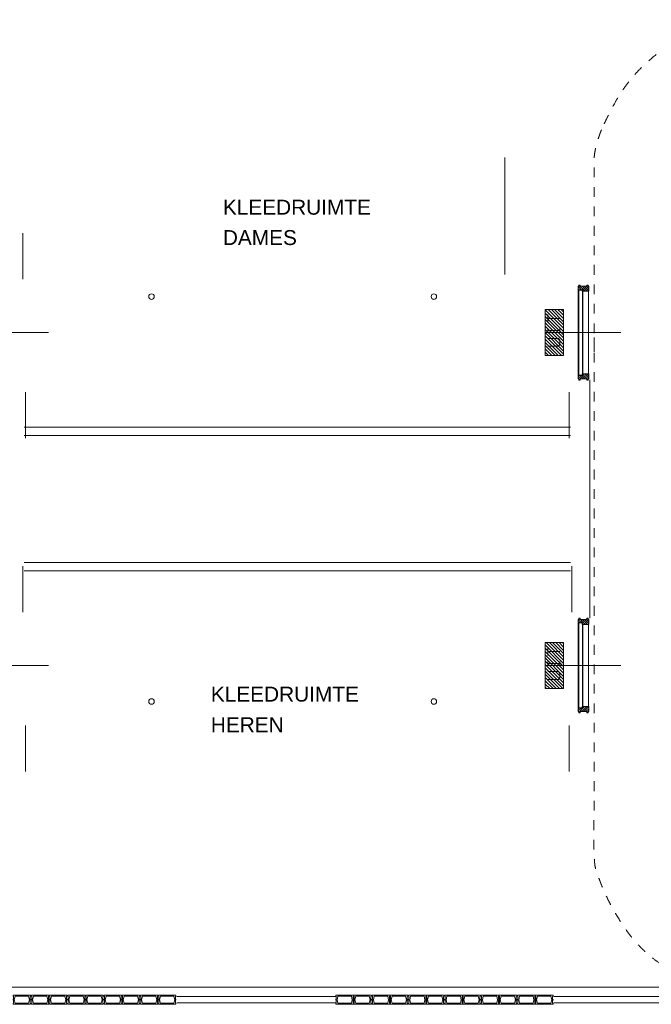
# Model space of a CAD drawing. Header units: millimetres. Extents: x -117530 to 51532, y -61772 to 24900.
# Tile 67 of 175: x -56993 to -50126, y -14850 to -4151. Entities that reach past the tile are written whole.
import ezdxf

# ---------------------------------------------------------------- set-up
doc = ezdxf.new("R2010")
doc.units = ezdxf.units.MM
doc.header["$LTSCALE"] = 254
doc.linetypes.add('Dash Style-6', pattern=[0.833282, 0.416718, -0.416565])
for name, color, linetype, lineweight in [('0.01 None', 7, 'Continuous', 0), ('HATCH_REACTORS', 7, 'Continuous', 0), ('LAYER21', 7, 'Continuous', 0), ('LAYER24', 7, 'Continuous', 0), ('LAYER31', 7, 'Continuous', 0), ('LAYER32', 7, 'Continuous', 0), ('LAYER49', 7, 'Continuous', 0), ('LAYER52', 7, 'Continuous', 0), ('LAYER63', 7, 'Continuous', 0), ('tekst', 7, 'Continuous', 0)]:
    doc.layers.add(name, color=color, linetype=linetype, lineweight=lineweight)
doc.styles.add('Arial', font='Arial')
pattern_1 = [(135, (11.314, 11.314), (11.3137, 11.3137), [])]

# ---------------------------------------------------------------- blocks, each defined once
blk = doc.blocks.new('X21F5')
at = {"layer": 'LAYER21', "color": 4, "linetype": 'Continuous', "lineweight": 0, "flags": 128}
for points in [[(0, -50), (190, -50), (190, -38), (186, -36), (186, -6), (190, -4), (190, 4), (186, 6), (186, 36), (190, 38), (190, 50), (0, 50), (0, 38), (4, 36), (4, 6), (0, 4), (0, -4), (4, -6), (4, -36), (0, -38), (0, -50)], [(22, -38), (168, -38), (178, 0), (168, 38), (22, 38), (12, 0), (22, -38)]]:
    blk.add_lwpolyline(points, dxfattribs=at)
blk = doc.blocks.new('LXF---BH')
at = {"layer": 'LAYER32', "linetype": 'Continuous', "lineweight": 0}
h = blk.add_hatch(dxfattribs=at)
h.set_pattern_fill('ARKEY_normaala_23', style=0, pattern_type=2)
h.set_pattern_definition(pattern_1)
h.paths.add_polyline_path([(12, 114), (67, 114), (67, 43), (50, 43), (50, 0), (12, 0), (12, 5), (0, 5), (0, 21), (12, 21), (12, 93), (0, 93), (0, 109), (12, 109)])
at = {"layer": 'LAYER32', "color": 17, "linetype": 'Continuous', "lineweight": 0, "flags": 128}
blk.add_lwpolyline([(12, 114), (67, 114), (67, 43), (50, 43), (50, 0), (12, 0), (12, 5), (0, 5), (0, 21), (12, 21), (12, 93), (0, 93), (0, 109), (12, 109), (12, 114)], close=True, dxfattribs=at)
blk = doc.blocks.new('RXF---BH')
at = {"layer": 'LAYER32', "linetype": 'Continuous', "lineweight": 0}
h = blk.add_hatch(dxfattribs=at)
h.set_pattern_fill('ARKEY_normaala_23', style=0, pattern_type=2)
h.set_pattern_definition(pattern_1)
h.paths.add_polyline_path([(-12, 114), (-67, 114), (-67, 43), (-50, 43), (-50, 0), (-12, 0), (-12, 5), (0, 5), (0, 21), (-12, 21), (-12, 93), (0, 93), (0, 109), (-12, 109)])
at = {"layer": 'LAYER32', "color": 17, "linetype": 'Continuous', "lineweight": 0, "flags": 128}
blk.add_lwpolyline([(-12, 114), (-67, 114), (-67, 43), (-50, 43), (-50, 0), (-12, 0), (-12, 5), (0, 5), (0, 21), (-12, 21), (-12, 93), (0, 93), (0, 109), (-12, 109), (-12, 114)], close=True, dxfattribs=at)
blk = doc.blocks.new('X63G22')
at = {"layer": 'HATCH_REACTORS', "linetype": 'Continuous', "lineweight": 0}
h = blk.add_hatch(dxfattribs=at)
h.set_pattern_fill('ARKEY_normaala_7', style=0, pattern_type=2)
h.set_pattern_definition([(45, (17.678, -17.678), (17.6777, -17.6777), [])])
h.paths.add_polyline_path([(0, 0), (0, 200), (500, 200), (500, 0)])
at = {"layer": 'HATCH_REACTORS', "color": 1, "lineweight": 0, "flags": 128}
blk.add_lwpolyline([(0, 0), (0, 200), (500, 200), (500, 0)], close=True, dxfattribs=at)
at = {"layer": 'LAYER63', "color": 1, "linetype": 'Continuous', "lineweight": 0}
for p, q in [((250, 170), (295, 170)), ((272.5, 170), (272.5, 40)), ((360, 170), (445, 170)), ((402.5, 170), (402.5, 40)), ((250, 40), (295, 40))]:
    blk.add_line(p, q, dxfattribs=at)
at = {"layer": 'LAYER63', "color": 4, "linetype": 'Continuous', "lineweight": 0, "flags": 128}
blk.add_lwpolyline([(0, 0), (0, 200), (500, 200), (500, 0)], close=True, dxfattribs=at)
at = {"layer": 'LAYER63', "color": 1, "linetype": 'Continuous', "lineweight": 0, "flags": 128}
blk.add_lwpolyline([(100, 170), (100, 55), (120, 40), (165, 40), (185, 55), (185, 170)], dxfattribs=at)
blk = doc.blocks.new('Group-110-1')
at = {"layer": 'tekst', "color": 1, "char_height": 162, "attachment_point": 7, "line_spacing_factor": 1.338688, "style": 'Arial'}
for s, insert in [('KLEEDRUIMTE', (-106416, 2400, -28800)), ('DAMES', (-106416, 2070, -28800)), ('KLEEDRUIMTE', (-106547, -2891, -28800)), ('HEREN', (-106547, -3221, -28800))]:
    blk.add_mtext(s, dxfattribs=dict(at, insert=insert))

msp = doc.modelspace()

# ---------------------------------------------------------------- linework, layer by layer
at = {"layer": '0.01 None', "color": 3, "linetype": 'Dash Style-6', "lineweight": 0}
msp.add_open_spline([(-41911, -4151, -28800), (-41438, -4151, -28800), (-40617, -4625, -28800), (-40144, -5445, -28800), (-40144, -5919, -28800), (-40144, -12988, -28800), (-40144, -13461, -28800), (-40617, -14282, -28800), (-41438, -14755, -28800), (-41911, -14755, -28800), (-48980, -14755, -28800), (-49454, -14755, -28800), (-50274, -14282, -28800), (-50748, -13461, -28800), (-50748, -12988, -28800), (-50748, -5919, -28800), (-50748, -5445, -28800), (-50274, -4625, -28800), (-49454, -4151, -28800), (-48980, -4151, -28800), (-41911, -4151, -28800)], degree=2, dxfattribs=at)
at = {"layer": 'LAYER21', "color": 2, "linetype": 'Continuous', "lineweight": 0}
for p, q in [((-51720, -5650, -28800), (-51720, -6919, -28800)), ((-50795, -8065, -28800), (-50795, -10653, -28800)), ((-51005, -8580, -28800), (-56945, -8580, -28800)), ((-51005, -8670, -28800), (-56945, -8670, -28800)), ((-51005, -10050, -28800), (-56945, -10050, -28800)), ((-51005, -10140, -28800), (-56945, -10140, -28800)), ((-56930, -11820, -28800), (-56930, -12320, -28800)), ((-51020, -11820, -28800), (-51020, -12320, -28800)), ((-55285, -14665, -28800), (-57655, -14665, -28800)), ((-53555, -14665, -28800), (-55285, -14665, -28800)), ((-51185, -14665, -28800), (-53555, -14665, -28800)), ((-49375, -14665, -28800), (-51185, -14665, -28800)), ((-53555, -14765, -28800), (-55285, -14765, -28800)), ((-53555, -14835, -28800), (-55285, -14835, -28800)), ((-49375, -14765, -28800), (-51185, -14765, -28800)), ((-49375, -14835, -28800), (-51185, -14835, -28800))]:
    msp.add_line(p, q, dxfattribs=at)
at = {"layer": 'LAYER24', "color": 2, "linetype": 'Continuous', "lineweight": 0}
for p, q in [((-56960, -6470, -28800), (-56960, -6970, -28800)), ((-56930, -8200, -28800), (-56930, -8700, -28800)), ((-51020, -8200, -28800), (-51020, -8700, -28800)), ((-56960, -10090, -28800), (-56960, -10590, -28800)), ((-50990, -10090, -28800), (-50990, -10590, -28800))]:
    msp.add_line(p, q, dxfattribs=at)
at = {"layer": 'LAYER31', "color": 2, "linetype": 'Continuous', "lineweight": 0}
for p, q in [((-50920, -8015, -28800), (-50920, -7085, -28800)), ((-50915, -7090, -28800), (-50875, -7090, -28800)), ((-50875, -7085, -28800), (-50869, -7085, -28800)), ((-50870, -8015, -28800), (-50870, -7085, -28800)), ((-50810, -8000, -28800), (-50810, -7104, -28800)), ((-50915, -8015, -28800), (-50875, -8015, -28800)), ((-50875, -8015, -28800), (-50869, -8015, -28800)), ((-50920, -10705, -28800), (-50920, -11635, -28800)), ((-50915, -10705, -28800), (-50875, -10705, -28800)), ((-50875, -10705, -28800), (-50869, -10705, -28800)), ((-50870, -10705, -28800), (-50870, -11635, -28800)), ((-50810, -10720, -28800), (-50810, -11616, -28800)), ((-50915, -11630, -28800), (-50875, -11630, -28800)), ((-50875, -11635, -28800), (-50869, -11635, -28800))]:
    msp.add_line(p, q, dxfattribs=at)
at = {"layer": 'LAYER32', "color": 2, "linetype": 'Continuous', "lineweight": 0}
for p, q in [((-57495, -7550, -28800), (-56679, -7550, -28800)), ((-51275, -7550, -28800), (-50459, -7550, -28800)), ((-57495, -11170, -28800), (-56679, -11170, -28800)), ((-51275, -11170, -28800), (-50459, -11170, -28800))]:
    msp.add_line(p, q, dxfattribs=at)
at = {"layer": 'LAYER49', "color": 2, "linetype": 'Continuous', "lineweight": 0}
for p, q in [((-50915, -8015, -28800), (-50915, -7089, -28800)), ((-50875, -8015, -28800), (-50875, -7089, -28800)), ((-50915, -10705, -28800), (-50915, -11631, -28800)), ((-50875, -10705, -28800), (-50875, -11631, -28800))]:
    msp.add_line(p, q, dxfattribs=at)
at = {"layer": 'LAYER52', "color": 2, "linetype": 'Continuous', "lineweight": 0}
for centre in [(-55560, -7160, -28800), (-52490, -7160, -28800), (-55560, -11560, -28800), (-52490, -11560, -28800)]:
    msp.add_circle(centre, 30, dxfattribs=at)

# ---------------------------------------------------------------- block references
at = {"layer": 'LAYER21', "color": 2}
for p in [(-57065, -14800, -28800), (-56865, -14800, -28800), (-56670, -14800, -28800), (-56470, -14800, -28800), (-56275, -14800, -28800), (-56075, -14800, -28800), (-55880, -14800, -28800), (-55680, -14800, -28800), (-55485, -14800, -28800), (-53555, -14800, -28800), (-53360, -14800, -28800), (-53160, -14800, -28800), (-52965, -14800, -28800), (-52765, -14800, -28800), (-52570, -14800, -28800), (-52370, -14800, -28800), (-52175, -14800, -28800), (-51975, -14800, -28800), (-51780, -14800, -28800), (-51580, -14800, -28800), (-51385, -14800, -28800)]:
    msp.add_blockref('X21F5', p, dxfattribs=at)
at = {"layer": 'LAYER32', "color": 2, "xscale": -1, "rotation": 270}
for name, p in [('RXF---BH', (-50920, -7035, -28800)), ('LXF---BH', (-50920, -8067, -28800))]:
    msp.add_blockref(name, p, dxfattribs=at)
at = {"layer": 'LAYER32', "color": 2, "rotation": 270}
for name, p in [('LXF---BH', (-50920, -10655, -28800)), ('RXF---BH', (-50920, -11682, -28800))]:
    msp.add_blockref(name, p, dxfattribs=at)
at = {"layer": 'LAYER63', "color": 2, "rotation": 90}
for p in [(-51080, -7800, -28800), (-51080, -11420, -28800)]:
    msp.add_blockref('X63G22', p, dxfattribs=at)
at = {"layer": 'tekst', "color": 3}
msp.add_blockref('Group-110-1', (51632, -8672), dxfattribs=at)

doc.saveas('drawing.dxf')
